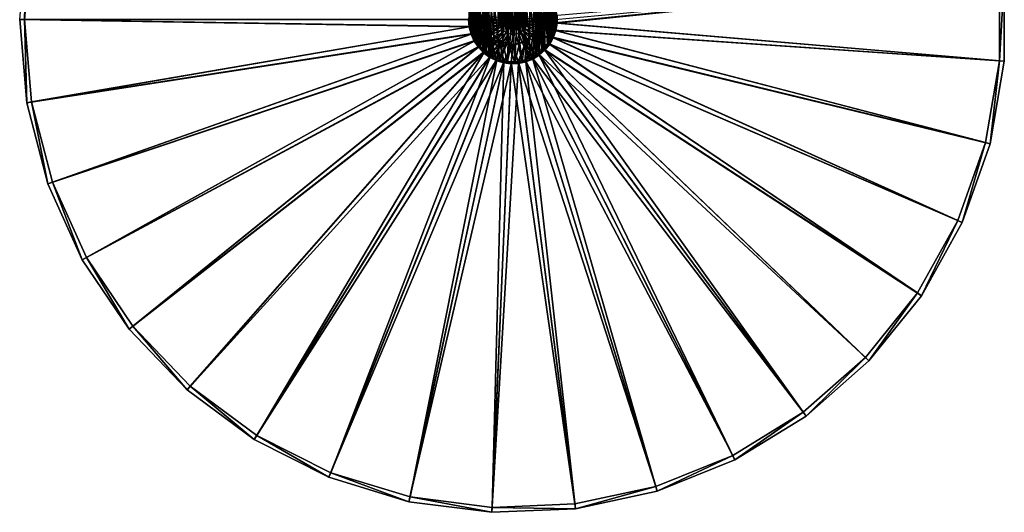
# Model space of a CAD drawing. Header units: millimetres. Extents: x 1 to 201, y 1 to 201.
# Tile 1 of 2: x 1 to 201, y 1 to 101. Entities that reach past the tile are written whole.
import ezdxf

# ---------------------------------------------------------------- set-up
doc = ezdxf.new("R2010")
doc.units = ezdxf.units.MM
doc.header["$LTSCALE"] = 25.4
doc.layers.get('0').update_dxf_attribs({"true_color": 0xff5454})

# ---------------------------------------------------------------- blocks, each defined once
blk = doc.blocks.new('CAMELEON-ZENITH-S-8065-8068-10197.STL')
at = {"color": 250, "true_color": 0x262626}
mesh = blk.add_polyface(dxfattribs=at)
corners = [(2.44, 117.9, 1.38), (1.98, 101, 1.38), (1, 101, 1.38), (3.4, 117.74, 1.38), (6.71, 134.31, 1.38), (7.63, 133.99, 1.38), (13.7, 149.77, 1.38), (14.55, 149.29, 1.38), (23.2, 163.82, 1.38), (23.96, 163.21, 1.38), (34.93, 176.07, 1.38), (35.58, 175.33, 1.38), (48.57, 186.15, 1.38), (49.08, 185.32, 1.38), (63.71, 193.79, 1.38), (64.08, 192.88, 1.38), (79.93, 198.76, 1.38), (80.14, 197.8, 1.38), (96.76, 200.91, 1.38), (96.8, 199.93, 1.38), (113.7, 200.19, 1.38), (113.58, 199.22, 1.38), (130, 195.68, 1.38), (130.28, 196.62, 1.38), (145.58, 189.42, 1.38), (146.02, 190.29, 1.38), (159.88, 180.61, 1.38), (160.46, 181.4, 1.38), (172.49, 169.52, 1.38), (173.2, 170.19, 1.38), (183.04, 156.45, 1.38), (183.85, 157, 1.38), (191.23, 141.79, 1.38), (192.12, 142.19, 1.38), (196.83, 125.95, 1.38), (197.77, 126.2, 1.38), (199.67, 109.4, 1.38), (200.64, 109.48, 1.38), (199.67, 92.6, 1.38), (2.44, 84.1, 1.38), (3.4, 84.26, 1.38), (6.71, 67.69, 1.38), (7.63, 68.01, 1.38), (13.7, 52.23, 1.38), (14.55, 52.71, 1.38), (23.2, 38.18, 1.38), (23.96, 38.79, 1.38), (34.93, 25.93, 1.38), (35.58, 26.67, 1.38), (48.57, 15.85, 1.38), (49.08, 16.68, 1.38), (63.71, 8.21, 1.38), (64.08, 9.12, 1.38), (79.93, 3.24, 1.38), (80.14, 4.2, 1.38), (96.76, 1.09, 1.38), (96.8, 2.07, 1.38), (113.7, 1.81, 1.38), (113.58, 2.78, 1.38), (130, 6.32, 1.38), (130.28, 5.38, 1.38), (145.58, 12.58, 1.38), (146.02, 11.71, 1.38), (159.88, 21.39, 1.38), (160.46, 20.6, 1.38), (172.49, 32.48, 1.38), (173.2, 31.81, 1.38), (183.04, 45.55, 1.38), (183.85, 45, 1.38), (191.23, 60.21, 1.38), (192.12, 59.81, 1.38), (196.83, 76.05, 1.38), (197.77, 75.8, 1.38), (200.64, 92.52, 1.38)]
mesh.append_faces([[corners[k] for k in face] for face in [(0, 1, 2), (1, 0, 3), (3, 4, 5), (5, 6, 7), (7, 8, 9), (9, 10, 11), (11, 12, 13), (13, 14, 15), (15, 16, 17), (17, 18, 19), (19, 20, 21), (21, 20, 22), (22, 23, 24), (24, 25, 26), (26, 27, 28), (28, 29, 30), (30, 31, 32), (32, 33, 34), (34, 35, 36), (36, 37, 38), (39, 40, 41), (41, 42, 43), (43, 44, 45), (45, 46, 47), (47, 48, 49), (49, 50, 51), (51, 52, 53), (53, 54, 55), (55, 56, 57), (57, 59, 60), (60, 61, 62), (62, 63, 64), (64, 65, 66), (66, 67, 68), (68, 69, 70), (70, 71, 72), (72, 38, 73), (73, 38, 37)]], dxfattribs={"vtx0": -1, "vtx1": -1, "color": 250})
mesh.append_faces([[corners[k] for k in face] for face in [(3, 0, 4), (5, 4, 6), (7, 6, 8), (9, 8, 10), (11, 10, 12), (13, 12, 14), (15, 14, 16), (17, 16, 18), (19, 18, 20), (22, 20, 23), (24, 23, 25), (26, 25, 27), (28, 27, 29), (30, 29, 31), (32, 31, 33), (34, 33, 35), (36, 35, 37), (1, 39, 2), (39, 1, 40), (41, 40, 42), (43, 42, 44), (45, 44, 46), (47, 46, 48), (49, 48, 50), (51, 50, 52), (53, 52, 54), (55, 54, 56), (57, 56, 58), (57, 58, 59), (60, 59, 61), (62, 61, 63), (64, 63, 65), (66, 65, 67), (68, 67, 69), (70, 69, 71), (72, 71, 38)]], dxfattribs={"vtx0": -1, "vtx2": -1, "color": 250})
mesh = blk.add_polyface(dxfattribs=at)
corners = [(92.13, 99.48, 131.34), (92.13, 102.52, 131.34), (92, 101, 131.34), (92.51, 98, 131.34), (92.51, 104, 131.34), (93.14, 96.61, 131.34), (93.14, 105.39, 131.34), (94, 95.35, 131.34), (94, 106.65, 131.34), (95.05, 94.24, 131.34), (95.05, 107.76, 131.34), (96.28, 93.34, 131.34), (95.75, 101, 131.34), (96.45, 98.37, 131.34), (97.64, 92.65, 131.34), (98.37, 96.45, 131.34), (99.1, 92.2, 131.34), (101, 95.75, 131.34), (100.62, 92.01, 131.34), (102.14, 92.07, 131.34), (103.62, 96.45, 131.34), (103.64, 92.39, 131.34), (105.55, 98.37, 131.34), (105.05, 92.96, 131.34), (106.35, 93.76, 131.34), (106.25, 101, 131.34), (96.28, 108.66, 131.34), (96.45, 103.62, 131.34), (97.64, 109.35, 131.34), (98.37, 105.55, 131.34), (99.1, 109.8, 131.34), (101, 106.25, 131.34), (100.62, 109.99, 131.34), (102.14, 109.93, 131.34), (103.62, 105.55, 131.34), (103.64, 109.61, 131.34), (105.55, 103.62, 131.34), (105.05, 109.04, 131.34), (106.35, 108.24, 131.34), (107.5, 94.77, 131.34), (107.5, 107.23, 131.34), (108.46, 95.96, 131.34), (108.46, 106.04, 131.34), (109.2, 97.29, 131.34), (109.2, 104.71, 131.34), (109.71, 98.73, 131.34), (109.71, 103.27, 131.34), (109.97, 100.24, 131.34), (109.97, 101.76, 131.34)]
mesh.append_faces([[corners[k] for k in face] for face in [(0, 1, 2), (46, 47, 48)]], dxfattribs={"vtx0": -1, "color": 250})
mesh.append_faces([[corners[k] for k in face] for face in [(1, 3, 4), (4, 5, 6), (6, 7, 8), (8, 9, 10), (12, 11, 13), (13, 14, 15), (15, 16, 17), (17, 19, 20), (20, 21, 22), (22, 24, 25), (26, 27, 28), (28, 29, 30), (30, 31, 32), (32, 31, 33), (33, 34, 35), (35, 36, 37), (37, 36, 38), (38, 39, 40), (40, 41, 42), (42, 43, 44), (44, 45, 46)]], dxfattribs={"vtx0": -1, "vtx1": -1, "color": 250})
mesh.append_faces([[corners[k] for k in face] for face in [(10, 11, 12), (38, 25, 24)]], dxfattribs={"vtx0": -1, "vtx1": -1, "vtx2": -1, "color": 250})
mesh.append_faces([[corners[k] for k in face] for face in [(1, 0, 3), (4, 3, 5), (6, 5, 7), (8, 7, 9), (10, 9, 11), (13, 11, 14), (15, 14, 16), (17, 16, 18), (17, 18, 19), (20, 19, 21), (22, 21, 23), (22, 23, 24), (12, 26, 10), (26, 12, 27), (28, 27, 29), (30, 29, 31), (33, 31, 34), (35, 34, 36), (38, 36, 25), (38, 24, 39), (40, 39, 41), (42, 41, 43), (44, 43, 45), (46, 45, 47)]], dxfattribs={"vtx0": -1, "vtx2": -1, "color": 250})
at = {"color": 28, "true_color": 0x361002}
mesh = blk.add_polyface(dxfattribs=at)
corners = [(92.23, 102.17, 131.34), (92.36, 99.09, 131.34), (92.16, 100.62, 131.34), (92.56, 103.67, 131.34), (92.82, 97.62, 131.34), (93.16, 105.1, 131.34), (93.53, 96.25, 131.34), (93.99, 106.4, 131.34), (94.47, 95.03, 131.34), (95.03, 107.53, 131.34), (95.6, 93.99, 131.34), (96.25, 108.47, 131.34), (96, 101.08, 131.34), (96.15, 102.23, 131.34), (96.57, 103.31, 131.34), (97.62, 109.18, 131.34), (97.22, 104.27, 131.34), (98.08, 105.06, 131.34), (99.09, 109.64, 131.34), (99.09, 105.62, 131.34), (100.21, 105.94, 131.34), (100.62, 109.84, 131.34), (101.37, 105.99, 131.34), (102.17, 109.77, 131.34), (102.51, 105.77, 131.34), (103.67, 109.44, 131.34), (103.57, 105.29, 131.34), (104.49, 104.58, 131.34), (105.1, 108.84, 131.34), (105.22, 103.68, 131.34), (106.4, 108.01, 131.34), (105.72, 102.64, 131.34), (105.97, 101.5, 131.34), (96.12, 99.92, 131.34), (96.9, 93.16, 131.34), (96.5, 98.83, 131.34), (97.12, 97.85, 131.34), (98.33, 92.56, 131.34), (97.95, 97.04, 131.34), (98.95, 96.44, 131.34), (99.83, 92.23, 131.34), (100.05, 96.09, 131.34), (101.38, 92.16, 131.34), (101.21, 96, 131.34), (102.36, 96.19, 131.34), (102.91, 92.36, 131.34), (103.43, 96.63, 131.34), (104.38, 92.82, 131.34), (104.37, 97.31, 131.34), (105.13, 98.19, 131.34), (105.75, 93.53, 131.34), (105.67, 99.22, 131.34), (105.96, 100.34, 131.34), (106.97, 94.47, 131.34), (107.53, 106.97, 131.34), (108.01, 95.6, 131.34), (108.47, 105.75, 131.34), (108.84, 96.9, 131.34), (109.18, 104.38, 131.34), (109.44, 98.33, 131.34), (109.64, 102.91, 131.34), (109.77, 99.83, 131.34), (109.84, 101.38, 131.34)]
mesh.append_faces([[corners[k] for k in face] for face in [(0, 1, 2), (61, 60, 62)]], dxfattribs={"vtx0": -1, "color": 28})
mesh.append_faces([[corners[k] for k in face] for face in [(1, 3, 4), (4, 5, 6), (6, 7, 8), (8, 9, 10), (12, 11, 13), (13, 11, 14), (14, 15, 16), (16, 15, 17), (17, 18, 19), (19, 18, 20), (20, 21, 22), (22, 23, 24), (24, 25, 26), (26, 25, 27), (27, 28, 29), (29, 30, 31), (31, 30, 32), (10, 33, 34), (33, 10, 12), (34, 36, 37), (37, 39, 40), (40, 41, 42), (42, 44, 45), (45, 46, 47), (47, 49, 50), (50, 52, 53), (53, 54, 55), (55, 56, 57), (57, 58, 59), (59, 60, 61)]], dxfattribs={"vtx0": -1, "vtx1": -1, "color": 28})
mesh.append_faces([[corners[k] for k in face] for face in [(10, 11, 12), (53, 32, 30)]], dxfattribs={"vtx0": -1, "vtx1": -1, "vtx2": -1, "color": 28})
mesh.append_faces([[corners[k] for k in face] for face in [(1, 0, 3), (4, 3, 5), (6, 5, 7), (8, 7, 9), (10, 9, 11), (14, 11, 15), (17, 15, 18), (20, 18, 21), (22, 21, 23), (24, 23, 25), (27, 25, 28), (29, 28, 30), (34, 33, 35), (34, 35, 36), (37, 36, 38), (37, 38, 39), (40, 39, 41), (42, 41, 43), (42, 43, 44), (45, 44, 46), (47, 46, 48), (47, 48, 49), (50, 49, 51), (50, 51, 52), (53, 52, 32), (53, 30, 54), (55, 54, 56), (57, 56, 58), (59, 58, 60)]], dxfattribs={"vtx0": -1, "vtx2": -1, "color": 28})
at = {"color": 250, "true_color": 0x262626}
mesh = blk.add_polyface(dxfattribs=at)
corners = [(92.54, 102.45, 130.54), (92.54, 99.55, 130.54), (92.42, 101, 130.54), (92.91, 103.86, 130.54), (92.91, 98.14, 130.54), (93.51, 105.19, 130.54), (93.51, 96.81, 130.54), (94.32, 106.39, 130.54), (94.32, 95.61, 130.54), (95.33, 107.44, 130.54), (95.33, 94.56, 130.54), (95.75, 101, 130.54), (96.5, 108.31, 130.54), (96.45, 103.62, 130.54), (98.37, 105.55, 130.54), (97.8, 108.96, 130.54), (99.19, 109.39, 130.54), (101, 106.25, 130.54), (100.64, 109.58, 130.54), (102.09, 109.51, 130.54), (103.62, 105.55, 130.54), (103.51, 109.21, 130.54), (104.86, 108.66, 130.54), (105.55, 103.62, 130.54), (106.1, 107.9, 130.54), (106.25, 101, 130.54), (107.2, 106.94, 130.54), (96.5, 93.69, 130.54), (96.45, 98.37, 130.54), (98.37, 96.45, 130.54), (97.8, 93.04, 130.54), (99.19, 92.61, 130.54), (101, 95.75, 130.54), (100.64, 92.42, 130.54), (102.09, 92.49, 130.54), (103.62, 96.45, 130.54), (103.51, 92.79, 130.54), (104.86, 93.34, 130.54), (105.55, 98.37, 130.54), (106.1, 94.1, 130.54), (107.2, 95.06, 130.54), (108.11, 105.81, 130.54), (108.11, 96.19, 130.54), (108.82, 104.54, 130.54), (108.82, 97.46, 130.54), (109.31, 103.16, 130.54), (109.31, 98.84, 130.54), (109.55, 101.73, 130.54), (109.55, 100.27, 130.54), (109.58, 101, 130.54)]
mesh.append_faces([[corners[k] for k in face] for face in [(0, 1, 2), (48, 47, 49)]], dxfattribs={"vtx0": -1, "color": 250})
mesh.append_faces([[corners[k] for k in face] for face in [(1, 3, 4), (4, 5, 6), (6, 7, 8), (8, 9, 10), (11, 12, 13), (13, 12, 14), (14, 16, 17), (17, 19, 20), (20, 22, 23), (23, 24, 25), (27, 29, 30), (30, 29, 31), (31, 32, 33), (33, 32, 34), (34, 35, 36), (36, 35, 37), (37, 38, 39), (39, 25, 40), (40, 41, 42), (42, 43, 44), (44, 45, 46), (46, 47, 48)]], dxfattribs={"vtx0": -1, "vtx1": -1, "color": 250})
mesh.append_faces([[corners[k] for k in face] for face in [(10, 9, 11), (40, 25, 26)]], dxfattribs={"vtx0": -1, "vtx1": -1, "vtx2": -1, "color": 250})
mesh.append_faces([[corners[k] for k in face] for face in [(1, 0, 3), (4, 3, 5), (6, 5, 7), (8, 7, 9), (11, 9, 12), (14, 12, 15), (14, 15, 16), (17, 16, 18), (17, 18, 19), (20, 19, 21), (20, 21, 22), (23, 22, 24), (25, 24, 26), (11, 27, 10), (27, 11, 28), (27, 28, 29), (31, 29, 32), (34, 32, 35), (37, 35, 38), (39, 38, 25), (40, 26, 41), (42, 41, 43), (44, 43, 45), (46, 45, 47)]], dxfattribs={"vtx0": -1, "vtx2": -1, "color": 250})
mesh = blk.add_polyface(dxfattribs=at)
corners = [(199.67, 109.4, 1.38), (109.55, 100.27, 130.54), (109.58, 101, 130.54)]
mesh.append_faces([[corners[k] for k in face] for face in [(0, 1, 2)]], dxfattribs={"color": 250})
mesh = blk.add_polyface(dxfattribs=at)
corners = [(199.67, 109.4, 1.38), (199.67, 92.6, 1.38), (109.55, 100.27, 130.54)]
mesh.append_faces([[corners[k] for k in face] for face in [(0, 1, 2)]], dxfattribs={"color": 250})
mesh = blk.add_polyface(dxfattribs=at)
corners = [(200.64, 109.48, 1.38), (109.97, 100.24, 131.34), (200.64, 92.52, 1.38), (109.97, 101.76, 131.34)]
mesh.append_faces([[corners[k] for k in face] for face in [(0, 1, 2), (1, 0, 3)]], dxfattribs={"vtx0": -1, "color": 250})
at = {"color": 28, "true_color": 0x361002}
mesh = blk.add_polyface(dxfattribs=at)
corners = [(96.15, 102.23, 125.04), (96.12, 99.92, 125.04), (96, 101.08, 125.04), (96.5, 98.83, 125.04), (96.57, 103.31, 125.04), (97.12, 97.85, 125.04), (97.22, 104.27, 125.04), (97.95, 97.04, 125.04), (98.08, 105.06, 125.04), (98.95, 96.44, 125.04), (99.09, 105.62, 125.04), (100.05, 96.09, 125.04), (100.21, 105.94, 125.04), (101.21, 96, 125.04), (101.37, 105.99, 125.04), (102.36, 96.19, 125.04), (102.51, 105.77, 125.04), (103.43, 96.63, 125.04), (103.57, 105.29, 125.04), (104.37, 97.31, 125.04), (104.49, 104.58, 125.04), (105.13, 98.19, 125.04), (105.22, 103.68, 125.04), (105.67, 99.22, 125.04), (105.72, 102.64, 125.04), (105.96, 100.34, 125.04), (105.97, 101.5, 125.04)]
mesh.append_faces([[corners[k] for k in face] for face in [(0, 1, 2), (25, 24, 26)]], dxfattribs={"vtx0": -1, "color": 28})
mesh.append_faces([[corners[k] for k in face] for face in [(1, 0, 3), (3, 4, 5), (5, 6, 7), (7, 8, 9), (9, 10, 11), (11, 12, 13), (13, 14, 15), (15, 16, 17), (17, 18, 19), (19, 20, 21), (21, 22, 23), (23, 24, 25)]], dxfattribs={"vtx0": -1, "vtx1": -1, "color": 28})
mesh.append_faces([[corners[k] for k in face] for face in [(3, 0, 4), (5, 4, 6), (7, 6, 8), (9, 8, 10), (11, 10, 12), (13, 12, 14), (15, 14, 16), (17, 16, 18), (19, 18, 20), (21, 20, 22), (23, 22, 24)]], dxfattribs={"vtx0": -1, "vtx2": -1, "color": 28})
mesh = blk.add_polyface(dxfattribs=at)
corners = [(98.07, 100.35, 139.69), (98.02, 101.4, 139.69), (98, 100.87, 139.69), (98.14, 101.91, 139.69), (98.22, 99.85, 139.69), (98.34, 102.39, 139.69), (98.47, 99.39, 139.69), (98.62, 102.83, 139.69), (98.78, 98.97, 139.69), (98.97, 103.22, 139.69), (99.17, 98.62, 139.69), (99.39, 103.53, 139.69), (99.61, 98.34, 139.69), (99.85, 103.78, 139.69), (100.09, 98.14, 139.69), (100.35, 103.93, 139.69), (100.6, 98.02, 139.69), (100.87, 104, 139.69), (101.13, 98, 139.69), (101.4, 103.98, 139.69), (101.65, 98.07, 139.69), (101.91, 103.86, 139.69), (102.15, 98.22, 139.69), (102.39, 103.66, 139.69), (102.61, 98.47, 139.69), (102.83, 103.38, 139.69), (103.03, 98.78, 139.69), (103.22, 103.03, 139.69), (103.38, 99.17, 139.69), (103.53, 102.61, 139.69), (103.66, 99.61, 139.69), (103.78, 102.15, 139.69), (103.86, 100.09, 139.69), (103.93, 101.65, 139.69), (103.98, 100.6, 139.69), (104, 101.13, 139.69)]
mesh.append_faces([[corners[k] for k in face] for face in [(0, 1, 2), (33, 34, 35)]], dxfattribs={"vtx0": -1, "color": 28})
mesh.append_faces([[corners[k] for k in face] for face in [(1, 0, 3), (3, 4, 5), (5, 6, 7), (7, 8, 9), (9, 10, 11), (11, 12, 13), (13, 14, 15), (15, 16, 17), (17, 18, 19), (19, 20, 21), (21, 22, 23), (23, 24, 25), (25, 26, 27), (27, 28, 29), (29, 30, 31), (31, 32, 33)]], dxfattribs={"vtx0": -1, "vtx1": -1, "color": 28})
mesh.append_faces([[corners[k] for k in face] for face in [(3, 0, 4), (5, 4, 6), (7, 6, 8), (9, 8, 10), (11, 10, 12), (13, 12, 14), (15, 14, 16), (17, 16, 18), (19, 18, 20), (21, 20, 22), (23, 22, 24), (25, 24, 26), (27, 26, 28), (29, 28, 30), (31, 30, 32), (33, 32, 34)]], dxfattribs={"vtx0": -1, "vtx2": -1, "color": 28})
mesh = blk.add_polyface(dxfattribs=at)
corners = [(98, 100.87, 139.69), (92.23, 102.17, 131.34), (92.16, 100.62, 131.34), (98.02, 101.4, 139.69)]
mesh.append_faces([[corners[k] for k in face] for face in [(0, 1, 2), (1, 0, 3)]], dxfattribs={"vtx0": -1, "color": 28})
at = {"color": 250, "true_color": 0x262626}
mesh = blk.add_polyface(dxfattribs=at)
corners = [(92.13, 99.48, 131.34), (1, 101, 1.38), (2.44, 84.1, 1.38), (92, 101, 131.34)]
mesh.append_faces([[corners[k] for k in face] for face in [(0, 1, 2), (1, 0, 3)]], dxfattribs={"vtx0": -1, "color": 250})
mesh = blk.add_polyface(dxfattribs=at)
corners = [(1.98, 101, 1.38), (92.54, 99.55, 130.54), (3.4, 84.26, 1.38), (92.42, 101, 130.54)]
mesh.append_faces([[corners[k] for k in face] for face in [(0, 1, 2), (1, 0, 3)]], dxfattribs={"vtx0": -1, "color": 250})
at = {"color": 28, "true_color": 0x361002}
mesh = blk.add_polyface(dxfattribs=at)
corners = [(98.07, 100.35, 139.69), (92.16, 100.62, 131.34), (92.36, 99.09, 131.34), (98, 100.87, 139.69)]
mesh.append_faces([[corners[k] for k in face] for face in [(0, 1, 2), (1, 0, 3)]], dxfattribs={"vtx0": -1, "color": 28})
mesh = blk.add_polyface(dxfattribs=at)
corners = [(98.22, 99.85, 139.69), (92.36, 99.09, 131.34), (92.82, 97.62, 131.34), (98.07, 100.35, 139.69)]
mesh.append_faces([[corners[k] for k in face] for face in [(0, 1, 2), (1, 0, 3)]], dxfattribs={"vtx0": -1, "color": 28})
mesh = blk.add_polyface(dxfattribs=at)
corners = [(98.47, 99.39, 139.69), (92.82, 97.62, 131.34), (93.53, 96.25, 131.34), (98.22, 99.85, 139.69)]
mesh.append_faces([[corners[k] for k in face] for face in [(0, 1, 2), (1, 0, 3)]], dxfattribs={"vtx0": -1, "color": 28})
at = {"color": 250, "true_color": 0x262626}
mesh = blk.add_polyface(dxfattribs=at)
corners = [(95.75, 101, 130.54), (96.45, 98.37, 131.34), (96.45, 98.37, 130.54), (95.75, 101, 131.34)]
mesh.append_faces([[corners[k] for k in face] for face in [(0, 1, 2), (1, 0, 3)]], dxfattribs={"vtx0": -1, "color": 250})
at = {"color": 28, "true_color": 0x361002}
mesh = blk.add_polyface(dxfattribs=at)
corners = [(96, 101.08, 131.34), (96.12, 99.92, 125.04), (96.12, 99.92, 131.34), (96, 101.08, 125.04)]
mesh.append_faces([[corners[k] for k in face] for face in [(0, 1, 2), (1, 0, 3)]], dxfattribs={"vtx0": -1, "color": 28})
mesh = blk.add_polyface(dxfattribs=at)
corners = [(96.12, 99.92, 131.34), (96.5, 98.83, 125.04), (96.5, 98.83, 131.34), (96.12, 99.92, 125.04)]
mesh.append_faces([[corners[k] for k in face] for face in [(0, 1, 2), (1, 0, 3)]], dxfattribs={"vtx0": -1, "color": 28})
mesh = blk.add_polyface(dxfattribs=at)
corners = [(109.44, 98.33, 131.34), (103.66, 99.61, 139.69), (108.84, 96.9, 131.34), (103.86, 100.09, 139.69)]
mesh.append_faces([[corners[k] for k in face] for face in [(0, 1, 2), (1, 0, 3)]], dxfattribs={"vtx0": -1, "color": 28})
mesh = blk.add_polyface(dxfattribs=at)
corners = [(109.77, 99.83, 131.34), (103.86, 100.09, 139.69), (109.44, 98.33, 131.34), (103.98, 100.6, 139.69)]
mesh.append_faces([[corners[k] for k in face] for face in [(0, 1, 2), (1, 0, 3)]], dxfattribs={"vtx0": -1, "color": 28})
mesh = blk.add_polyface(dxfattribs=at)
corners = [(109.84, 101.38, 131.34), (103.98, 100.6, 139.69), (109.77, 99.83, 131.34), (104, 101.13, 139.69)]
mesh.append_faces([[corners[k] for k in face] for face in [(0, 1, 2), (1, 0, 3)]], dxfattribs={"vtx0": -1, "color": 28})
at = {"color": 250, "true_color": 0x262626}
mesh = blk.add_polyface(dxfattribs=at)
corners = [(106.25, 101, 131.34), (105.55, 98.37, 130.54), (105.55, 98.37, 131.34), (106.25, 101, 130.54)]
mesh.append_faces([[corners[k] for k in face] for face in [(0, 1, 2), (1, 0, 3)]], dxfattribs={"vtx0": -1, "color": 250})
at = {"color": 28, "true_color": 0x361002}
mesh = blk.add_polyface(dxfattribs=at)
corners = [(105.96, 100.34, 125.04), (105.67, 99.22, 131.34), (105.67, 99.22, 125.04), (105.96, 100.34, 131.34)]
mesh.append_faces([[corners[k] for k in face] for face in [(0, 1, 2), (1, 0, 3)]], dxfattribs={"vtx0": -1, "color": 28})
mesh = blk.add_polyface(dxfattribs=at)
corners = [(105.97, 101.5, 125.04), (105.96, 100.34, 131.34), (105.96, 100.34, 125.04), (105.97, 101.5, 131.34)]
mesh.append_faces([[corners[k] for k in face] for face in [(0, 1, 2), (1, 0, 3)]], dxfattribs={"vtx0": -1, "color": 28})
at = {"color": 250, "true_color": 0x262626}
mesh = blk.add_polyface(dxfattribs=at)
corners = [(109.31, 98.84, 130.54), (199.67, 92.6, 1.38), (196.83, 76.05, 1.38), (109.55, 100.27, 130.54)]
mesh.append_faces([[corners[k] for k in face] for face in [(0, 1, 2), (1, 0, 3)]], dxfattribs={"vtx0": -1, "color": 250})
mesh = blk.add_polyface(dxfattribs=at)
corners = [(200.64, 92.52, 1.38), (109.71, 98.73, 131.34), (197.77, 75.8, 1.38), (109.97, 100.24, 131.34)]
mesh.append_faces([[corners[k] for k in face] for face in [(0, 1, 2), (1, 0, 3)]], dxfattribs={"vtx0": -1, "color": 250})
mesh = blk.add_polyface(dxfattribs=at)
corners = [(92.51, 98, 131.34), (2.44, 84.1, 1.38), (6.71, 67.69, 1.38), (92.13, 99.48, 131.34)]
mesh.append_faces([[corners[k] for k in face] for face in [(0, 1, 2), (1, 0, 3)]], dxfattribs={"vtx0": -1, "color": 250})
mesh = blk.add_polyface(dxfattribs=at)
corners = [(3.4, 84.26, 1.38), (92.91, 98.14, 130.54), (7.63, 68.01, 1.38), (92.54, 99.55, 130.54)]
mesh.append_faces([[corners[k] for k in face] for face in [(0, 1, 2), (1, 0, 3)]], dxfattribs={"vtx0": -1, "color": 250})
mesh = blk.add_polyface(dxfattribs=at)
corners = [(93.14, 96.61, 131.34), (6.71, 67.69, 1.38), (13.7, 52.23, 1.38), (92.51, 98, 131.34)]
mesh.append_faces([[corners[k] for k in face] for face in [(0, 1, 2), (1, 0, 3)]], dxfattribs={"vtx0": -1, "color": 250})
mesh = blk.add_polyface(dxfattribs=at)
corners = [(7.63, 68.01, 1.38), (93.51, 96.81, 130.54), (14.55, 52.71, 1.38), (92.91, 98.14, 130.54)]
mesh.append_faces([[corners[k] for k in face] for face in [(0, 1, 2), (1, 0, 3)]], dxfattribs={"vtx0": -1, "color": 250})
at = {"color": 28, "true_color": 0x361002}
mesh = blk.add_polyface(dxfattribs=at)
corners = [(98.78, 98.97, 139.69), (93.53, 96.25, 131.34), (94.47, 95.03, 131.34), (98.47, 99.39, 139.69)]
mesh.append_faces([[corners[k] for k in face] for face in [(0, 1, 2), (1, 0, 3)]], dxfattribs={"vtx0": -1, "color": 28})
mesh = blk.add_polyface(dxfattribs=at)
corners = [(99.17, 98.62, 139.69), (94.47, 95.03, 131.34), (95.6, 93.99, 131.34), (98.78, 98.97, 139.69)]
mesh.append_faces([[corners[k] for k in face] for face in [(0, 1, 2), (1, 0, 3)]], dxfattribs={"vtx0": -1, "color": 28})
mesh = blk.add_polyface(dxfattribs=at)
corners = [(99.61, 98.34, 139.69), (95.6, 93.99, 131.34), (96.9, 93.16, 131.34), (99.17, 98.62, 139.69)]
mesh.append_faces([[corners[k] for k in face] for face in [(0, 1, 2), (1, 0, 3)]], dxfattribs={"vtx0": -1, "color": 28})
at = {"color": 250, "true_color": 0x262626}
mesh = blk.add_polyface(dxfattribs=at)
corners = [(96.45, 98.37, 130.54), (98.37, 96.45, 131.34), (98.37, 96.45, 130.54), (96.45, 98.37, 131.34)]
mesh.append_faces([[corners[k] for k in face] for face in [(0, 1, 2), (1, 0, 3)]], dxfattribs={"vtx0": -1, "color": 250})
at = {"color": 28, "true_color": 0x361002}
mesh = blk.add_polyface(dxfattribs=at)
corners = [(96.5, 98.83, 131.34), (97.12, 97.85, 125.04), (97.12, 97.85, 131.34), (96.5, 98.83, 125.04)]
mesh.append_faces([[corners[k] for k in face] for face in [(0, 1, 2), (1, 0, 3)]], dxfattribs={"vtx0": -1, "color": 28})
mesh = blk.add_polyface(dxfattribs=at)
corners = [(100.09, 98.14, 139.69), (96.9, 93.16, 131.34), (98.33, 92.56, 131.34), (99.61, 98.34, 139.69)]
mesh.append_faces([[corners[k] for k in face] for face in [(0, 1, 2), (1, 0, 3)]], dxfattribs={"vtx0": -1, "color": 28})
mesh = blk.add_polyface(dxfattribs=at)
corners = [(97.95, 97.04, 131.34), (97.12, 97.85, 125.04), (97.95, 97.04, 125.04), (97.12, 97.85, 131.34)]
mesh.append_faces([[corners[k] for k in face] for face in [(0, 1, 2), (1, 0, 3)]], dxfattribs={"vtx0": -1, "color": 28})
mesh = blk.add_polyface(dxfattribs=at)
corners = [(100.6, 98.02, 139.69), (98.33, 92.56, 131.34), (99.83, 92.23, 131.34), (100.09, 98.14, 139.69)]
mesh.append_faces([[corners[k] for k in face] for face in [(0, 1, 2), (1, 0, 3)]], dxfattribs={"vtx0": -1, "color": 28})
mesh = blk.add_polyface(dxfattribs=at)
corners = [(101.13, 98, 139.69), (99.83, 92.23, 131.34), (101.38, 92.16, 131.34), (100.6, 98.02, 139.69)]
mesh.append_faces([[corners[k] for k in face] for face in [(0, 1, 2), (1, 0, 3)]], dxfattribs={"vtx0": -1, "color": 28})
mesh = blk.add_polyface(dxfattribs=at)
corners = [(101.65, 98.07, 139.69), (101.38, 92.16, 131.34), (102.91, 92.36, 131.34), (101.13, 98, 139.69)]
mesh.append_faces([[corners[k] for k in face] for face in [(0, 1, 2), (1, 0, 3)]], dxfattribs={"vtx0": -1, "color": 28})
mesh = blk.add_polyface(dxfattribs=at)
corners = [(102.15, 98.22, 139.69), (102.91, 92.36, 131.34), (104.38, 92.82, 131.34), (101.65, 98.07, 139.69)]
mesh.append_faces([[corners[k] for k in face] for face in [(0, 1, 2), (1, 0, 3)]], dxfattribs={"vtx0": -1, "color": 28})
mesh = blk.add_polyface(dxfattribs=at)
corners = [(102.61, 98.47, 139.69), (104.38, 92.82, 131.34), (105.75, 93.53, 131.34), (102.15, 98.22, 139.69)]
mesh.append_faces([[corners[k] for k in face] for face in [(0, 1, 2), (1, 0, 3)]], dxfattribs={"vtx0": -1, "color": 28})
mesh = blk.add_polyface(dxfattribs=at)
corners = [(103.03, 98.78, 139.69), (105.75, 93.53, 131.34), (106.97, 94.47, 131.34), (102.61, 98.47, 139.69)]
mesh.append_faces([[corners[k] for k in face] for face in [(0, 1, 2), (1, 0, 3)]], dxfattribs={"vtx0": -1, "color": 28})
mesh = blk.add_polyface(dxfattribs=at)
corners = [(108.01, 95.6, 131.34), (103.03, 98.78, 139.69), (106.97, 94.47, 131.34), (103.38, 99.17, 139.69)]
mesh.append_faces([[corners[k] for k in face] for face in [(0, 1, 2), (1, 0, 3)]], dxfattribs={"vtx0": -1, "color": 28})
mesh = blk.add_polyface(dxfattribs=at)
corners = [(108.84, 96.9, 131.34), (103.38, 99.17, 139.69), (108.01, 95.6, 131.34), (103.66, 99.61, 139.69)]
mesh.append_faces([[corners[k] for k in face] for face in [(0, 1, 2), (1, 0, 3)]], dxfattribs={"vtx0": -1, "color": 28})
at = {"color": 250, "true_color": 0x262626}
mesh = blk.add_polyface(dxfattribs=at)
corners = [(103.62, 96.45, 131.34), (105.55, 98.37, 130.54), (103.62, 96.45, 130.54), (105.55, 98.37, 131.34)]
mesh.append_faces([[corners[k] for k in face] for face in [(0, 1, 2), (1, 0, 3)]], dxfattribs={"vtx0": -1, "color": 250})
at = {"color": 28, "true_color": 0x361002}
mesh = blk.add_polyface(dxfattribs=at)
corners = [(105.13, 98.19, 125.04), (104.37, 97.31, 131.34), (104.37, 97.31, 125.04), (105.13, 98.19, 131.34)]
mesh.append_faces([[corners[k] for k in face] for face in [(0, 1, 2), (1, 0, 3)]], dxfattribs={"vtx0": -1, "color": 28})
mesh = blk.add_polyface(dxfattribs=at)
corners = [(105.67, 99.22, 125.04), (105.13, 98.19, 131.34), (105.13, 98.19, 125.04), (105.67, 99.22, 131.34)]
mesh.append_faces([[corners[k] for k in face] for face in [(0, 1, 2), (1, 0, 3)]], dxfattribs={"vtx0": -1, "color": 28})
at = {"color": 250, "true_color": 0x262626}
mesh = blk.add_polyface(dxfattribs=at)
corners = [(108.82, 97.46, 130.54), (196.83, 76.05, 1.38), (191.23, 60.21, 1.38), (109.31, 98.84, 130.54)]
mesh.append_faces([[corners[k] for k in face] for face in [(0, 1, 2), (1, 0, 3)]], dxfattribs={"vtx0": -1, "color": 250})
mesh = blk.add_polyface(dxfattribs=at)
corners = [(197.77, 75.8, 1.38), (109.2, 97.29, 131.34), (192.12, 59.81, 1.38), (109.71, 98.73, 131.34)]
mesh.append_faces([[corners[k] for k in face] for face in [(0, 1, 2), (1, 0, 3)]], dxfattribs={"vtx0": -1, "color": 250})
mesh = blk.add_polyface(dxfattribs=at)
corners = [(94, 95.35, 131.34), (13.7, 52.23, 1.38), (23.2, 38.18, 1.38), (93.14, 96.61, 131.34)]
mesh.append_faces([[corners[k] for k in face] for face in [(0, 1, 2), (1, 0, 3)]], dxfattribs={"vtx0": -1, "color": 250})
mesh = blk.add_polyface(dxfattribs=at)
corners = [(14.55, 52.71, 1.38), (94.32, 95.61, 130.54), (23.96, 38.79, 1.38), (93.51, 96.81, 130.54)]
mesh.append_faces([[corners[k] for k in face] for face in [(0, 1, 2), (1, 0, 3)]], dxfattribs={"vtx0": -1, "color": 250})
at = {"color": 28, "true_color": 0x361002}
mesh = blk.add_polyface(dxfattribs=at)
corners = [(98.95, 96.44, 131.34), (97.95, 97.04, 125.04), (98.95, 96.44, 125.04), (97.95, 97.04, 131.34)]
mesh.append_faces([[corners[k] for k in face] for face in [(0, 1, 2), (1, 0, 3)]], dxfattribs={"vtx0": -1, "color": 28})
at = {"color": 250, "true_color": 0x262626}
mesh = blk.add_polyface(dxfattribs=at)
corners = [(98.37, 96.45, 131.34), (101, 95.75, 130.54), (98.37, 96.45, 130.54), (101, 95.75, 131.34)]
mesh.append_faces([[corners[k] for k in face] for face in [(0, 1, 2), (1, 0, 3)]], dxfattribs={"vtx0": -1, "color": 250})
at = {"color": 28, "true_color": 0x361002}
mesh = blk.add_polyface(dxfattribs=at)
corners = [(100.05, 96.09, 131.34), (98.95, 96.44, 125.04), (100.05, 96.09, 125.04), (98.95, 96.44, 131.34)]
mesh.append_faces([[corners[k] for k in face] for face in [(0, 1, 2), (1, 0, 3)]], dxfattribs={"vtx0": -1, "color": 28})
mesh = blk.add_polyface(dxfattribs=at)
corners = [(101.21, 96, 131.34), (100.05, 96.09, 125.04), (101.21, 96, 125.04), (100.05, 96.09, 131.34)]
mesh.append_faces([[corners[k] for k in face] for face in [(0, 1, 2), (1, 0, 3)]], dxfattribs={"vtx0": -1, "color": 28})
at = {"color": 250, "true_color": 0x262626}
mesh = blk.add_polyface(dxfattribs=at)
corners = [(101, 95.75, 131.34), (103.62, 96.45, 130.54), (101, 95.75, 130.54), (103.62, 96.45, 131.34)]
mesh.append_faces([[corners[k] for k in face] for face in [(0, 1, 2), (1, 0, 3)]], dxfattribs={"vtx0": -1, "color": 250})
at = {"color": 28, "true_color": 0x361002}
mesh = blk.add_polyface(dxfattribs=at)
corners = [(102.36, 96.19, 131.34), (101.21, 96, 125.04), (102.36, 96.19, 125.04), (101.21, 96, 131.34)]
mesh.append_faces([[corners[k] for k in face] for face in [(0, 1, 2), (1, 0, 3)]], dxfattribs={"vtx0": -1, "color": 28})
mesh = blk.add_polyface(dxfattribs=at)
corners = [(103.43, 96.63, 131.34), (102.36, 96.19, 125.04), (103.43, 96.63, 125.04), (102.36, 96.19, 131.34)]
mesh.append_faces([[corners[k] for k in face] for face in [(0, 1, 2), (1, 0, 3)]], dxfattribs={"vtx0": -1, "color": 28})
mesh = blk.add_polyface(dxfattribs=at)
corners = [(104.37, 97.31, 131.34), (103.43, 96.63, 125.04), (104.37, 97.31, 125.04), (103.43, 96.63, 131.34)]
mesh.append_faces([[corners[k] for k in face] for face in [(0, 1, 2), (1, 0, 3)]], dxfattribs={"vtx0": -1, "color": 28})
at = {"color": 250, "true_color": 0x262626}
mesh = blk.add_polyface(dxfattribs=at)
corners = [(107.2, 95.06, 130.54), (183.04, 45.55, 1.38), (172.49, 32.48, 1.38), (108.11, 96.19, 130.54)]
mesh.append_faces([[corners[k] for k in face] for face in [(0, 1, 2), (1, 0, 3)]], dxfattribs={"vtx0": -1, "color": 250})
mesh = blk.add_polyface(dxfattribs=at)
corners = [(183.85, 45, 1.38), (107.5, 94.77, 131.34), (173.2, 31.81, 1.38), (108.46, 95.96, 131.34)]
mesh.append_faces([[corners[k] for k in face] for face in [(0, 1, 2), (1, 0, 3)]], dxfattribs={"vtx0": -1, "color": 250})
mesh = blk.add_polyface(dxfattribs=at)
corners = [(108.11, 96.19, 130.54), (191.23, 60.21, 1.38), (183.04, 45.55, 1.38), (108.82, 97.46, 130.54)]
mesh.append_faces([[corners[k] for k in face] for face in [(0, 1, 2), (1, 0, 3)]], dxfattribs={"vtx0": -1, "color": 250})
mesh = blk.add_polyface(dxfattribs=at)
corners = [(192.12, 59.81, 1.38), (108.46, 95.96, 131.34), (183.85, 45, 1.38), (109.2, 97.29, 131.34)]
mesh.append_faces([[corners[k] for k in face] for face in [(0, 1, 2), (1, 0, 3)]], dxfattribs={"vtx0": -1, "color": 250})
mesh = blk.add_polyface(dxfattribs=at)
corners = [(95.05, 94.24, 131.34), (23.2, 38.18, 1.38), (34.93, 25.93, 1.38), (94, 95.35, 131.34)]
mesh.append_faces([[corners[k] for k in face] for face in [(0, 1, 2), (1, 0, 3)]], dxfattribs={"vtx0": -1, "color": 250})
mesh = blk.add_polyface(dxfattribs=at)
corners = [(23.96, 38.79, 1.38), (95.33, 94.56, 130.54), (35.58, 26.67, 1.38), (94.32, 95.61, 130.54)]
mesh.append_faces([[corners[k] for k in face] for face in [(0, 1, 2), (1, 0, 3)]], dxfattribs={"vtx0": -1, "color": 250})
mesh = blk.add_polyface(dxfattribs=at)
corners = [(96.28, 93.34, 131.34), (34.93, 25.93, 1.38), (48.57, 15.85, 1.38), (95.05, 94.24, 131.34)]
mesh.append_faces([[corners[k] for k in face] for face in [(0, 1, 2), (1, 0, 3)]], dxfattribs={"vtx0": -1, "color": 250})
mesh = blk.add_polyface(dxfattribs=at)
corners = [(95.33, 94.56, 130.54), (49.08, 16.68, 1.38), (35.58, 26.67, 1.38), (96.5, 93.69, 130.54)]
mesh.append_faces([[corners[k] for k in face] for face in [(0, 1, 2), (1, 0, 3)]], dxfattribs={"vtx0": -1, "color": 250})
mesh = blk.add_polyface(dxfattribs=at)
corners = [(104.86, 93.34, 130.54), (159.88, 21.39, 1.38), (145.58, 12.58, 1.38), (106.1, 94.1, 130.54)]
mesh.append_faces([[corners[k] for k in face] for face in [(0, 1, 2), (1, 0, 3)]], dxfattribs={"vtx0": -1, "color": 250})
mesh = blk.add_polyface(dxfattribs=at)
corners = [(106.1, 94.1, 130.54), (172.49, 32.48, 1.38), (159.88, 21.39, 1.38), (107.2, 95.06, 130.54)]
mesh.append_faces([[corners[k] for k in face] for face in [(0, 1, 2), (1, 0, 3)]], dxfattribs={"vtx0": -1, "color": 250})
mesh = blk.add_polyface(dxfattribs=at)
corners = [(107.5, 94.77, 131.34), (160.46, 20.6, 1.38), (173.2, 31.81, 1.38), (106.35, 93.76, 131.34)]
mesh.append_faces([[corners[k] for k in face] for face in [(0, 1, 2), (1, 0, 3)]], dxfattribs={"vtx0": -1, "color": 250})
mesh = blk.add_polyface(dxfattribs=at)
corners = [(97.64, 92.65, 131.34), (48.57, 15.85, 1.38), (63.71, 8.21, 1.38), (96.28, 93.34, 131.34)]
mesh.append_faces([[corners[k] for k in face] for face in [(0, 1, 2), (1, 0, 3)]], dxfattribs={"vtx0": -1, "color": 250})
mesh = blk.add_polyface(dxfattribs=at)
corners = [(96.5, 93.69, 130.54), (64.08, 9.12, 1.38), (49.08, 16.68, 1.38), (97.8, 93.04, 130.54)]
mesh.append_faces([[corners[k] for k in face] for face in [(0, 1, 2), (1, 0, 3)]], dxfattribs={"vtx0": -1, "color": 250})
mesh = blk.add_polyface(dxfattribs=at)
corners = [(99.1, 92.2, 131.34), (63.71, 8.21, 1.38), (79.93, 3.24, 1.38), (97.64, 92.65, 131.34)]
mesh.append_faces([[corners[k] for k in face] for face in [(0, 1, 2), (1, 0, 3)]], dxfattribs={"vtx0": -1, "color": 250})
mesh = blk.add_polyface(dxfattribs=at)
corners = [(97.8, 93.04, 130.54), (80.14, 4.2, 1.38), (64.08, 9.12, 1.38), (99.19, 92.61, 130.54)]
mesh.append_faces([[corners[k] for k in face] for face in [(0, 1, 2), (1, 0, 3)]], dxfattribs={"vtx0": -1, "color": 250})
mesh = blk.add_polyface(dxfattribs=at)
corners = [(100.62, 92.01, 131.34), (79.93, 3.24, 1.38), (96.76, 1.09, 1.38), (99.1, 92.2, 131.34)]
mesh.append_faces([[corners[k] for k in face] for face in [(0, 1, 2), (1, 0, 3)]], dxfattribs={"vtx0": -1, "color": 250})
mesh = blk.add_polyface(dxfattribs=at)
corners = [(99.19, 92.61, 130.54), (96.8, 2.07, 1.38), (80.14, 4.2, 1.38), (100.64, 92.42, 130.54)]
mesh.append_faces([[corners[k] for k in face] for face in [(0, 1, 2), (1, 0, 3)]], dxfattribs={"vtx0": -1, "color": 250})
mesh = blk.add_polyface(dxfattribs=at)
corners = [(102.14, 92.07, 131.34), (96.76, 1.09, 1.38), (113.7, 1.81, 1.38), (100.62, 92.01, 131.34)]
mesh.append_faces([[corners[k] for k in face] for face in [(0, 1, 2), (1, 0, 3)]], dxfattribs={"vtx0": -1, "color": 250})
mesh = blk.add_polyface(dxfattribs=at)
corners = [(100.64, 92.42, 130.54), (113.58, 2.78, 1.38), (96.8, 2.07, 1.38), (102.09, 92.49, 130.54)]
mesh.append_faces([[corners[k] for k in face] for face in [(0, 1, 2), (1, 0, 3)]], dxfattribs={"vtx0": -1, "color": 250})
mesh = blk.add_polyface(dxfattribs=at)
corners = [(102.09, 92.49, 130.54), (130, 6.32, 1.38), (113.58, 2.78, 1.38), (103.51, 92.79, 130.54)]
mesh.append_faces([[corners[k] for k in face] for face in [(0, 1, 2), (1, 0, 3)]], dxfattribs={"vtx0": -1, "color": 250})
mesh = blk.add_polyface(dxfattribs=at)
corners = [(103.64, 92.39, 131.34), (113.7, 1.81, 1.38), (130.28, 5.38, 1.38), (102.14, 92.07, 131.34)]
mesh.append_faces([[corners[k] for k in face] for face in [(0, 1, 2), (1, 0, 3)]], dxfattribs={"vtx0": -1, "color": 250})
mesh = blk.add_polyface(dxfattribs=at)
corners = [(103.51, 92.79, 130.54), (145.58, 12.58, 1.38), (130, 6.32, 1.38), (104.86, 93.34, 130.54)]
mesh.append_faces([[corners[k] for k in face] for face in [(0, 1, 2), (1, 0, 3)]], dxfattribs={"vtx0": -1, "color": 250})
mesh = blk.add_polyface(dxfattribs=at)
corners = [(105.05, 92.96, 131.34), (130.28, 5.38, 1.38), (146.02, 11.71, 1.38), (103.64, 92.39, 131.34)]
mesh.append_faces([[corners[k] for k in face] for face in [(0, 1, 2), (1, 0, 3)]], dxfattribs={"vtx0": -1, "color": 250})
mesh = blk.add_polyface(dxfattribs=at)
corners = [(106.35, 93.76, 131.34), (146.02, 11.71, 1.38), (160.46, 20.6, 1.38), (105.05, 92.96, 131.34)]
mesh.append_faces([[corners[k] for k in face] for face in [(0, 1, 2), (1, 0, 3)]], dxfattribs={"vtx0": -1, "color": 250})

msp = doc.modelspace()

# ---------------------------------------------------------------- block references
at = {"color": 0}
msp.add_blockref('CAMELEON-ZENITH-S-8065-8068-10197.STL', (0, 0), dxfattribs=at)

doc.saveas('drawing.dxf')
